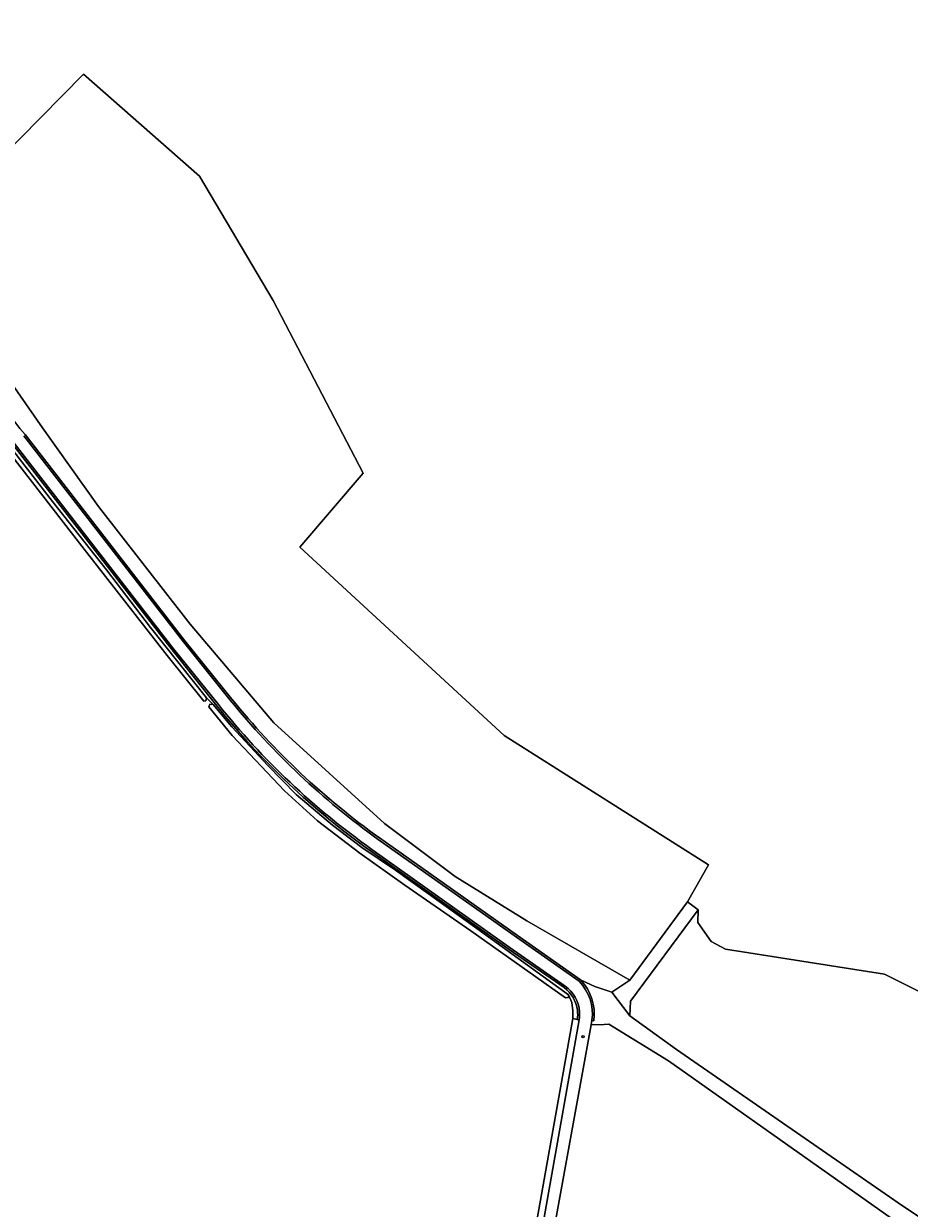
# Model space of a CAD drawing. Header units: metres. Extents: x 168032 to 180145, y 382923 to 399665.
# Tile 136 of 256: x 177820 to 178046, y 387811 to 388114. Entities that reach past the tile are written whole.
import ezdxf
from ezdxf.enums import TextEntityAlignment as Align

# ---------------------------------------------------------------- set-up
doc = ezdxf.new("R2010")
doc.units = ezdxf.units.M
doc.layers.get('0').update_dxf_attribs({"color": 8, "lineweight": 18})
for name, color, linetype, lineweight in [('B-WE-GR-BOS_GEMENGD-GV', 8, 'Continuous', 18), ('B-WE-GR-BOS_NAALD-GV', 8, 'Continuous', 18), ('B-WE-GR-GRAS-GV', 8, 'Continuous', 18), ('B-WE-OG-TERREIN_CULTUURSCHEIDING-GV', 8, 'Continuous', 18), ('B-WE-OG-WATER_GREPPEL-GV', 8, 'Continuous', 18), ('B-WE-VH-VERHARDING_ASFALT-GV', 8, 'Continuous', 18), ('B-WE-VH-VERHARDING_FUNDERING_ZAND-GV', 8, 'Continuous', 18), ('B-WE-VH-VERHARDING_GRASBETONSTEEN-GV', 8, 'Continuous', 18), ('B-WE-VW-AFSLUITPAAL-S', 8, 'Continuous', 18)]:
    doc.layers.add(name, color=color, linetype=linetype, lineweight=lineweight)
doc.styles.add('NLCS-ISO', font='NLCS-ISO.ttf')

# ---------------------------------------------------------------- blocks, each defined once
blk = doc.blocks.new('SVW-AFSLUITPAAL-SO')
at = {"lineweight": 18}
blk.add_circle((0, 0), 1.5, dxfattribs=at)
at = {"lineweight": 18, "style": 'NLCS-ISO'}
blk.add_text('af', height=1.8, dxfattribs=at).set_placement((0, 0), align=Align.MIDDLE_CENTER)

msp = doc.modelspace()

# ---------------------------------------------------------------- linework, layer by layer
at = {"layer": 'B-WE-GR-BOS_GEMENGD-GV', "flags": 128}
for points in [[(177873.189, 387931.979), (177867.157, 387939.297), (177867.471, 387939.965), (177868.299, 387939.894), (177866.624, 387941.572), (177866.424, 387940.867), (177865.903, 387940.78), (177856.581, 387952.398), (177835.351, 387979.593), (177813.613, 388007.599)], [(177949.931, 387802.389), (177960.121, 387859.732), (177960.121, 387861.7), (177959.839, 387863.866), (177959.029, 387865.795), (177958.971, 387865.087), (177958.262, 387865.05), (177934.093, 387882.133), (177917.214, 387893.816), (177905.715, 387901.971), (177894.925, 387910.209), (177886.537, 387917.892), (177873.189, 387931.979)]]:
    msp.add_lwpolyline(points, dxfattribs=at)
for points in [[(178085.138, 387848.356), (178039.629, 387871.11), (177999.042, 387877.481), (177995.42, 387879.443), (177992.004, 387884.295), (177992.093, 387887.501), (177974.82, 387864.139), (177974.648, 387860.41), (177986.567, 387851.798), (178044.223, 387811.918), (178084.016, 387785.677), (178178.683, 387723.524), (178189.805, 387719.26), (178189.892, 387720.256), (178230.984, 387716.683), (178244.39, 387715.111), (178264.401, 387871.198), (178263.087, 387871.434), (178191.39, 387886.048), (178184.092, 387813.078)], [(177984.528, 387848.986), (177969.334, 387858.276), (177968.125, 387858.236), (177964.779, 387858.125), (177955.058, 387804.79), (177956.945, 387802.379), (177957.345, 387801.867), (177973.587, 387799.52), (178060.458, 387792.008), (178062.238, 387794.334), (178055.532, 387798.714)]]:
    msp.add_lwpolyline(points, close=True, dxfattribs=at)
at = {"layer": 'B-WE-GR-BOS_NAALD-GV', "flags": 128}
msp.add_lwpolyline([(177890.404, 387980.119), (177906.604, 387998.977), (177883.647, 388043.074), (177864.8, 388074.78), (177835.167, 388100.842), (177797.207, 388062.292), (177810.497, 388030.867), (177824.721, 388010.508), (177839.037, 387990.428), (177862.465, 387960.4), (177883.754, 387935.206), (177912.015, 387909.548), (177930.097, 387896.021), (177948.365, 387884.726), (177974.667, 387869.52), (177989.384, 387889.496), (177994.739, 387898.997), (177942.615, 387931.964)], close=True, dxfattribs=at)
at = {"layer": 'B-WE-GR-GRAS-GV', "flags": 128}
msp.add_lwpolyline([(177764.126, 388137.089), (177774.313, 388112.351), (177794.625, 388059.67), (177797.207, 388062.292), (177835.167, 388100.842), (177864.8, 388074.78), (177883.647, 388043.074), (177906.604, 387998.977), (177890.404, 387980.119), (177942.615, 387931.964), (177994.739, 387898.997), (177989.384, 387889.496), (177992.093, 387887.501), (177992.004, 387884.295), (177995.42, 387879.443), (177999.042, 387877.481), (178039.629, 387871.11), (178085.138, 387848.356)], dxfattribs=at)
at = {"layer": 'B-WE-OG-TERREIN_CULTUURSCHEIDING-GV', "flags": 128}
for points in [[(177910.736, 387905.867), (177945.983, 387880.912), (177962.099, 387869.603), (177965.874, 387867.875), (177966.212, 387867.762), (177970.056, 387866.478), (177974.667, 387869.52), (177948.365, 387884.726), (177930.097, 387896.021), (177912.015, 387909.548), (177883.754, 387935.206), (177862.465, 387960.4), (177839.037, 387990.428), (177824.721, 388010.508), (177810.497, 388030.867), (177797.207, 388062.292)], [(177820.331, 388008.8), (177861.1, 387956.181), (177873.065, 387941.308)], [(177815.956, 388006.336), (177827.312, 387991.712), (177841.035, 387974.312), (177852.342, 387959.594), (177866.624, 387941.572), (177868.299, 387939.894), (177873.081, 387934.249), (177882.24, 387924.381), (177889.451, 387916.951), (177898.735, 387909.066), (177906.256, 387903.427), (177914.814, 387897.584), (177935.614, 387882.724), (177959.029, 387865.795), (177959.839, 387863.866), (177960.121, 387861.7), (177960.121, 387859.732), (177961.243, 387859.531)], [(177869.24, 387939.565), (177857.814, 387953.839), (177817.139, 388006.28)], [(177957.865, 387867.634), (177943.831, 387877.397), (177908.478, 387902.52)], [(177961.737, 387859.454), (177961.243, 387859.531), (177960.121, 387859.732), (177949.931, 387802.389)], [(177952.103, 387805.164), (177961.737, 387859.454)]]:
    msp.add_lwpolyline(points, dxfattribs=at)
at = {"layer": 'B-WE-OG-TERREIN_CULTUURSCHEIDING-GV'}
for points in [[(177802.721, 388037.269, 0.0809417), (177820.331, 388008.8)], [(177873.065, 387941.308, 0.0671963), (177910.736, 387905.867)], [(177908.478, 387902.52, -0.0691598), (177869.24, 387939.565)], [(177961.274, 387861.913, 0.2068921), (177957.865, 387867.634)], [(177961.243, 387859.531, 0.0709477), (177961.274, 387861.913)]]:
    msp.add_lwpolyline(points, format="xyb", dxfattribs=at)
at = {"layer": 'B-WE-OG-WATER_GREPPEL-GV', "flags": 128}
for points in [[(177805.375, 388019.059), (177807.868, 388015.196), (177813.613, 388007.599), (177835.351, 387979.593), (177856.581, 387952.398), (177865.903, 387940.78), (177866.424, 387940.867), (177866.624, 387941.572), (177852.342, 387959.594), (177841.035, 387974.312), (177827.312, 387991.712), (177815.956, 388006.336), (177811.74, 388011.878), (177808.453, 388016.368), (177806.47, 388019.61), (177805.807, 388019.525)], [(177867.157, 387939.297), (177873.189, 387931.979), (177886.537, 387917.892), (177894.925, 387910.209), (177905.715, 387901.971), (177917.214, 387893.816), (177934.093, 387882.133), (177958.262, 387865.05), (177958.971, 387865.087), (177959.029, 387865.795), (177935.614, 387882.724), (177914.814, 387897.584), (177906.256, 387903.427), (177898.735, 387909.066), (177889.451, 387916.951), (177882.24, 387924.381), (177873.081, 387934.249), (177868.299, 387939.894), (177867.471, 387939.965)]]:
    msp.add_lwpolyline(points, close=True, dxfattribs=at)
at = {"layer": 'B-WE-VH-VERHARDING_ASFALT-GV', "flags": 128}
for points in [[(177872.677, 387940.993), (177871.656, 387942.262), (177860.71, 387955.868), (177819.936, 388008.494)], [(177817.519, 388006.605), (177858.209, 387954.145), (177869.63, 387939.878)], [(177961.737, 387869.258), (177945.696, 387880.503), (177910.447, 387905.459)], [(177908.768, 387902.927), (177944.121, 387877.805), (177958.151, 387868.045)], [(177961.737, 387859.454), (177952.103, 387805.164)], [(177954.882, 387803.825), (177955.058, 387804.79), (177964.779, 387858.125), (177964.984, 387859.252), (177964.989, 387859.29), (177964.994, 387859.328)]]:
    msp.add_lwpolyline(points, dxfattribs=at)
at = {"layer": 'B-WE-VH-VERHARDING_ASFALT-GV'}
for points in [[(177910.447, 387905.459, -0.067208), (177872.677, 387940.993)], [(177869.63, 387939.878, 0.0691531), (177908.768, 387902.927)], [(177958.151, 387868.045, -0.2200777), (177961.816, 387861.536)], [(177964.994, 387859.328, 0.2257018), (177961.737, 387869.258)], [(177961.816, 387861.536, -0.0590657), (177961.737, 387859.454)]]:
    msp.add_lwpolyline(points, format="xyb", dxfattribs=at)
at = {"layer": 'B-WE-VH-VERHARDING_FUNDERING_ZAND-GV', "flags": 128}
msp.add_lwpolyline([(177992.093, 387887.501), (177989.384, 387889.496), (177974.667, 387869.52), (177970.056, 387866.478), (177974.648, 387860.41), (177974.82, 387864.139)], close=True, dxfattribs=at)
for points in [[(178044.223, 387811.918), (177986.567, 387851.798), (177974.648, 387860.41), (177970.056, 387866.478), (177966.212, 387867.762), (177965.874, 387867.875), (177962.099, 387869.603)], [(177965.48, 387859.186), (177964.984, 387859.252), (177964.779, 387858.125), (177968.125, 387858.236), (177969.334, 387858.276), (177984.528, 387848.986), (178055.532, 387798.714), (178062.238, 387794.334), (178074.281, 387785.575), (178127.656, 387751.771), (178173.864, 387722.353), (178186.614, 387716.6), (178189.47, 387716.279), (178189.805, 387719.26), (178178.683, 387723.524), (178084.016, 387785.677), (178044.223, 387811.918)]]:
    msp.add_lwpolyline(points, dxfattribs=at)
at = {"layer": 'B-WE-VH-VERHARDING_FUNDERING_ZAND-GV'}
msp.add_lwpolyline([(177962.099, 387869.603, -0.2272667), (177965.48, 387859.186)], format="xyb", dxfattribs=at)
at = {"layer": 'B-WE-VH-VERHARDING_GRASBETONSTEEN-GV'}
for points in [[(177820.331, 388008.8, -0.0809417), (177802.721, 388037.269)], [(177872.677, 387940.993, 0.067208), (177910.447, 387905.459)], [(177910.736, 387905.867, -0.0671963), (177873.065, 387941.308)], [(177869.24, 387939.565, 0.0691598), (177908.478, 387902.52)], [(177908.768, 387902.927, -0.0691531), (177869.63, 387939.878)], [(177961.816, 387861.536, 0.2200777), (177958.151, 387868.045)], [(177961.737, 387869.258, -0.2257018), (177964.994, 387859.328)], [(177965.48, 387859.186, 0.2272667), (177962.099, 387869.603)], [(177957.865, 387867.634, -0.2068921), (177961.274, 387861.913)], [(177961.274, 387861.913, -0.0709477), (177961.243, 387859.531)], [(177961.737, 387859.454, 0.0590657), (177961.816, 387861.536)]]:
    msp.add_lwpolyline(points, format="xyb", dxfattribs=at)
at = {"layer": 'B-WE-VH-VERHARDING_GRASBETONSTEEN-GV', "flags": 128}
for points in [[(177819.936, 388008.494), (177860.71, 387955.868), (177871.656, 387942.262), (177872.677, 387940.993)], [(177873.065, 387941.308), (177861.1, 387956.181), (177820.331, 388008.8)], [(177817.139, 388006.28), (177857.814, 387953.839), (177869.24, 387939.565)], [(177869.63, 387939.878), (177858.209, 387954.145), (177817.519, 388006.605)], [(177910.447, 387905.459), (177945.696, 387880.503), (177961.737, 387869.258)], [(177962.099, 387869.603), (177945.983, 387880.912), (177910.736, 387905.867)], [(177908.478, 387902.52), (177943.831, 387877.397), (177957.865, 387867.634)], [(177958.151, 387868.045), (177944.121, 387877.805), (177908.768, 387902.927)], [(177961.243, 387859.531), (177961.737, 387859.454)], [(177964.994, 387859.328), (177964.989, 387859.29), (177964.984, 387859.252), (177965.48, 387859.186)]]:
    msp.add_lwpolyline(points, dxfattribs=at)

# ---------------------------------------------------------------- block references
at = {"layer": 'B-WE-VW-AFSLUITPAAL-S', "xscale": 0.2, "yscale": 0.2, "zscale": 0.2}
msp.add_blockref('SVW-AFSLUITPAAL-SO', (177962.7, 387855.155), dxfattribs=at)

doc.saveas('drawing.dxf')
